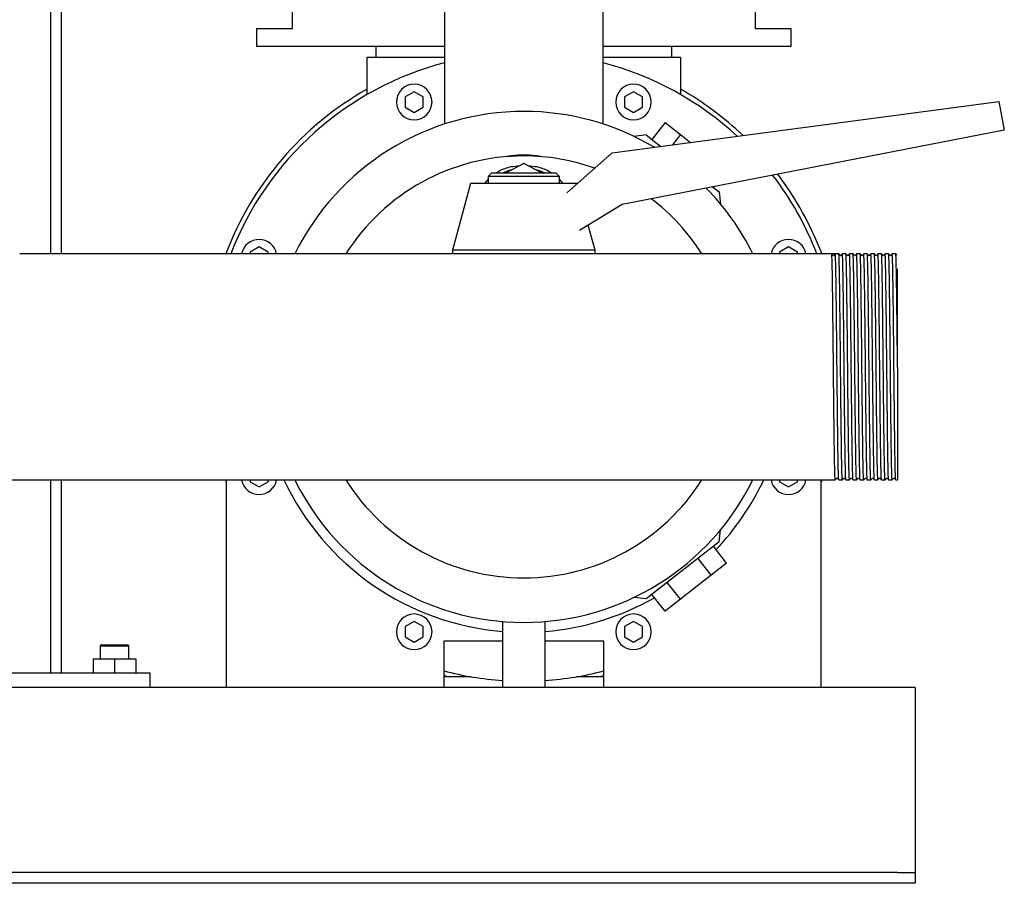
# Model space of a CAD drawing. Header units: millimetres. Extents: x 13 to 1693, y 10 to 915.
# Tile 5 of 7: x 1372 to 1648, y 10 to 253. Entities that reach past the tile are written whole.
import ezdxf

# ---------------------------------------------------------------- set-up
doc = ezdxf.new("R2010")
doc.units = ezdxf.units.MM

msp = doc.modelspace()

# ---------------------------------------------------------------- linework, layer by layer
at = {"color": 7, "linetype": 'Continuous', "lineweight": 25}
for p, q in [((1380.27, 395.05), (1380.27, 187.2)), ((1383.27, 395.05), (1383.27, 187.2)), ((1448.27, 250.45), (1448.27, 295.75)), ((1578.27, 295.75), (1578.27, 250.45)), ((1491.02, 255.45), (1491.02, 223.66)), ((1535.52, 223.66), (1535.52, 255.45)), ((1438.27, 245.45), (1438.27, 250.45)), ((1438.27, 250.45), (1448.27, 250.45)), ((1578.27, 250.45), (1588.27, 250.45)), ((1588.27, 250.45), (1588.27, 245.45)), ((1491.02, 245.45), (1438.27, 245.45)), ((1471.77, 242.45), (1471.77, 245.45)), ((1588.27, 245.45), (1535.52, 245.45)), ((1554.77, 245.45), (1554.77, 242.45)), ((1469.27, 231.94), (1469.27, 242.45)), ((1469.27, 242.45), (1472.27, 242.45)), ((1472.27, 242.45), (1491.02, 242.45)), ((1535.52, 242.45), (1554.27, 242.45)), ((1554.27, 242.45), (1557.27, 242.45)), ((1557.27, 242.45), (1557.27, 231.94)), ((1482.47, 232.7), (1479.97, 231.26)), ((1484.97, 231.26), (1482.47, 232.7)), ((1544.08, 232.7), (1541.58, 231.26)), ((1546.58, 231.26), (1544.08, 232.7)), ((1479.97, 231.26), (1479.97, 228.37)), ((1484.97, 228.37), (1484.97, 231.26)), ((1538.11, 215.54), (1646.72, 229.95)), ((1541.58, 231.26), (1541.58, 228.37)), ((1546.58, 228.37), (1546.58, 231.26)), ((1646.72, 229.95), (1648.27, 221.95)), ((1479.97, 228.37), (1482.47, 226.93)), ((1482.47, 226.93), (1484.97, 228.37)), ((1541.58, 228.37), (1544.08, 226.93)), ((1544.08, 226.93), (1546.58, 228.37)), ((1648.27, 221.95), (1540.92, 201.08)), ((1552.96, 224.06), (1549.26, 219.33)), ((1552.96, 224.06), (1557.28, 220.68)), ((1547.66, 220.58), (1544.25, 220.16)), ((1547.66, 220.58), (1551.8, 217.35)), ((1557.28, 220.68), (1555.01, 217.78)), ((1557.28, 220.68), (1560.13, 218.46)), ((1525.38, 204.3), (1538.11, 215.54)), ((1513.27, 212.54), (1508.28, 209.95)), ((1518.26, 209.95), (1513.27, 212.54)), ((1503.27, 208.21), (1502.19, 206.95)), ((1504.27, 209.95), (1503.27, 208.95)), ((1503.27, 208.95), (1503.27, 206.95)), ((1513.27, 208.95), (1503.27, 208.95)), ((1504.27, 209.95), (1513.27, 209.95)), ((1513.27, 209.95), (1522.27, 209.95)), ((1523.27, 208.95), (1513.27, 208.95)), ((1523.27, 208.95), (1522.27, 209.95)), ((1523.27, 206.95), (1523.27, 208.95)), ((1524.36, 206.95), (1523.27, 208.21)), ((1498.27, 206.95), (1493.27, 188.2)), ((1513.27, 206.95), (1498.27, 206.95)), ((1528.27, 206.95), (1513.27, 206.95)), ((1528.27, 206.95), (1528.27, 206.95)), ((1566.31, 206.01), (1568.15, 204.57)), ((1566.77, 206.1), (1566.55, 205.82)), ((1568.15, 204.57), (1568.57, 201.16)), ((1540.92, 201.08), (1528.87, 193.71)), ((1533.27, 188.2), (1531.39, 195.25)), ((1438.9, 189.14), (1436.4, 187.69)), ((1441.4, 187.69), (1438.9, 189.14)), ((1493.27, 188.2), (1493.27, 187.2)), ((1513.27, 188.2), (1493.27, 188.2)), ((1533.27, 188.2), (1513.27, 188.2)), ((1533.27, 187.2), (1533.27, 188.2)), ((1587.64, 189.14), (1585.14, 187.69)), ((1590.14, 187.69), (1587.64, 189.14)), ((1599.77, 187.2), (1371.62, 187.2)), ((1436.4, 187.69), (1436.4, 187.2)), ((1441.4, 187.2), (1441.4, 187.69)), ((1585.14, 187.69), (1585.14, 187.2)), ((1590.14, 187.2), (1590.14, 187.69)), ((1600.77, 187.2), (1599.77, 187.2)), ((1600.12, 186.75), (1600.11, 186.75)), ((1600.43, 186.75), (1600.77, 187.2)), ((1601.77, 187.2), (1600.77, 187.2)), ((1603.77, 187.2), (1602.77, 187.19)), ((1605.77, 187.2), (1604.77, 187.19)), ((1607.77, 187.2), (1606.77, 187.19)), ((1609.77, 187.2), (1608.77, 187.19)), ((1611.77, 187.2), (1610.77, 187.19)), ((1613.77, 187.2), (1612.77, 187.19)), ((1615.77, 187.2), (1614.77, 187.19)), ((1617.77, 187.2), (1616.77, 187.19)), ((1618.27, 155.3), (1618.27, 123.7)), ((1125.77, 123.7), (1600.77, 123.7)), ((1380.27, 123.7), (1380.27, 69.45)), ((1383.27, 123.7), (1383.27, 69.45)), ((1429.77, 123.09), (1429.54, 123.7)), ((1429.77, 65.45), (1429.77, 123.7)), ((1436.4, 123.7), (1436.4, 123.2)), ((1436.4, 123.2), (1438.9, 121.75)), ((1438.9, 121.75), (1441.4, 123.2)), ((1441.4, 123.2), (1441.4, 123.7)), ((1585.14, 123.7), (1585.14, 123.2)), ((1585.14, 123.2), (1587.64, 121.75)), ((1587.64, 121.75), (1590.14, 123.2)), ((1590.14, 123.2), (1590.14, 123.7)), ((1596.77, 65.45), (1596.77, 123.7)), ((1597, 123.7), (1596.77, 123.09)), ((1601.77, 123.7), (1602.77, 123.7)), ((1603.77, 123.7), (1604.77, 123.7)), ((1605.77, 123.7), (1606.77, 123.7)), ((1607.77, 123.7), (1608.77, 123.7)), ((1609.77, 123.7), (1610.77, 123.7)), ((1611.77, 123.7), (1612.77, 123.7)), ((1613.77, 123.7), (1614.77, 123.7)), ((1615.77, 123.7), (1616.77, 123.7)), ((1617.77, 123.7), (1618.27, 123.7)), ((1568.15, 106.32), (1568.57, 109.73)), ((1568.15, 106.32), (1547.66, 90.31)), ((1570.25, 100.34), (1566.55, 105.07)), ((1565.92, 96.96), (1562.23, 101.69)), ((1570.25, 100.34), (1565.92, 96.96)), ((1565.92, 96.96), (1557.28, 90.21)), ((1557.28, 90.21), (1553.59, 94.94)), ((1552.96, 86.83), (1549.26, 91.56)), ((1547.66, 90.31), (1544.25, 90.73)), ((1557.28, 90.21), (1552.96, 86.83)), ((1482.47, 83.96), (1479.97, 82.52)), ((1484.97, 82.52), (1482.47, 83.96)), ((1507.27, 83.95), (1507.27, 65.45)), ((1519.27, 65.45), (1519.27, 83.95)), ((1544.08, 83.96), (1541.58, 82.52)), ((1546.58, 82.52), (1544.08, 83.96)), ((1479.97, 82.52), (1479.97, 79.63)), ((1484.97, 79.63), (1484.97, 82.52)), ((1541.58, 82.52), (1541.58, 79.63)), ((1546.58, 79.63), (1546.58, 82.52)), ((1479.97, 79.63), (1482.47, 78.19)), ((1482.47, 78.19), (1484.97, 79.63)), ((1507.27, 78.45), (1490.77, 78.45)), ((1490.77, 78.45), (1490.77, 65.45)), ((1535.77, 78.45), (1519.27, 78.45)), ((1535.77, 65.45), (1535.77, 78.45)), ((1541.58, 79.63), (1544.08, 78.19)), ((1544.08, 78.19), (1546.58, 79.63)), ((1394.57, 77.45), (1394.27, 77.15)), ((1394.27, 77.15), (1394.27, 73.45)), ((1394.27, 77.15), (1400.27, 77.15)), ((1394.57, 77.45), (1400.12, 77.45)), ((1400.12, 77.45), (1401.97, 77.45)), ((1400.27, 77.15), (1402.27, 77.15)), ((1402.27, 77.15), (1401.97, 77.45)), ((1402.27, 73.45), (1402.27, 77.15)), ((1392.27, 73.45), (1392.27, 69.45)), ((1392.27, 73.45), (1398.27, 73.45)), ((1398.27, 73.45), (1398.27, 69.45)), ((1398.27, 73.45), (1404.27, 73.45)), ((1404.27, 73.45), (1404.27, 69.45)), ((1408.27, 69.45), (1318.27, 69.45)), ((1408.27, 65.45), (1408.27, 69.45)), ((1498.47, 68.45), (1490.77, 68.45)), ((1535.77, 68.45), (1528.07, 68.45)), ((1429.77, 65.45), (1296.77, 65.45)), ((1490.77, 65.45), (1429.77, 65.45)), ((1507.27, 65.45), (1490.77, 65.45)), ((1513.27, 65.45), (1507.27, 65.45)), ((1519.27, 65.45), (1513.27, 65.45)), ((1535.77, 65.45), (1519.27, 65.45)), ((1596.77, 65.45), (1535.77, 65.45)), ((1623.27, 65.45), (1596.77, 65.45)), ((1623.27, 65.45), (1623.27, 60.45)), ((1623.27, 60.45), (1623.27, 15.45)), ((1623.27, 15.45), (1623.27, 13.45)), ((1618.27, 13.45), (1108.27, 13.45)), ((1618.27, 13.45), (1623.27, 13.45)), ((1623.27, 13.45), (1623.27, 10.45)), ((1618.27, 10.45), (1108.27, 10.45)), ((1623.27, 10.45), (1618.27, 10.45))]:
    msp.add_line(p, q, dxfattribs=at)
at = {"color": 7, "linetype": 'Continuous', "lineweight": 25, "flags": 128}
for points in [[(1507.36, 209.95), (1509, 210.6), (1510.18, 210.93)], [(1516.36, 210.93), (1517.55, 210.6), (1519.18, 209.95)], [(1600.12, 186.75), (1599.95, 186.97), (1599.77, 187.19)], [(1602.12, 186.75), (1601.95, 186.97), (1601.77, 187.19)], [(1602.77, 187.19), (1602.6, 186.97), (1602.43, 186.75)], [(1604.12, 186.75), (1603.95, 186.97), (1603.77, 187.19)], [(1604.77, 187.19), (1604.6, 186.97), (1604.43, 186.75)], [(1606.12, 186.75), (1605.95, 186.97), (1605.77, 187.19)], [(1606.77, 187.19), (1606.6, 186.97), (1606.43, 186.75)], [(1608.12, 186.75), (1607.95, 186.97), (1607.77, 187.19)], [(1608.77, 187.19), (1608.6, 186.97), (1608.43, 186.75)], [(1610.12, 186.75), (1609.95, 186.97), (1609.77, 187.19)], [(1610.77, 187.19), (1610.6, 186.97), (1610.43, 186.75)], [(1612.12, 186.75), (1611.95, 186.97), (1611.77, 187.19)], [(1612.77, 187.19), (1612.6, 186.97), (1612.43, 186.75)], [(1614.12, 186.75), (1613.95, 186.97), (1613.77, 187.19)], [(1614.77, 187.19), (1614.6, 186.97), (1614.43, 186.75)], [(1616.12, 186.75), (1615.95, 186.97), (1615.77, 187.19)], [(1616.77, 187.19), (1616.6, 186.97), (1616.43, 186.75)], [(1618.12, 186.75), (1617.95, 186.97), (1617.77, 187.2)], [(1600.77, 123.7), (1600.95, 123.92), (1601.12, 124.14)], [(1601.43, 124.14), (1601.6, 123.92), (1601.77, 123.7)], [(1602.77, 123.7), (1602.95, 123.92), (1603.12, 124.14)], [(1603.43, 124.14), (1603.6, 123.92), (1603.77, 123.7)], [(1604.77, 123.7), (1604.95, 123.92), (1605.12, 124.14)], [(1605.43, 124.14), (1605.6, 123.92), (1605.77, 123.7)], [(1606.77, 123.7), (1606.95, 123.92), (1607.12, 124.14)], [(1607.43, 124.14), (1607.6, 123.92), (1607.77, 123.7)], [(1608.77, 123.7), (1608.95, 123.92), (1609.12, 124.14)], [(1609.43, 124.14), (1609.6, 123.92), (1609.77, 123.7)], [(1610.77, 123.7), (1610.95, 123.92), (1611.12, 124.14)], [(1611.43, 124.14), (1611.6, 123.92), (1611.77, 123.7)], [(1612.77, 123.7), (1612.95, 123.92), (1613.12, 124.14)], [(1613.43, 124.14), (1613.6, 123.92), (1613.77, 123.7)], [(1614.77, 123.7), (1614.95, 123.92), (1615.12, 124.14)], [(1615.43, 124.14), (1615.6, 123.92), (1615.77, 123.7)], [(1616.77, 123.7), (1616.95, 123.92), (1617.12, 124.14)], [(1617.43, 124.14), (1617.6, 123.92), (1617.77, 123.7)], [(1492.05, 68.45), (1491, 68.71), (1490.77, 68.77)], [(1535.77, 68.77), (1535.54, 68.71), (1534.49, 68.45)]]:
    msp.add_lwpolyline(points, dxfattribs=at)
at = {"color": 7, "linetype": 'Continuous', "lineweight": 25}
for centre, radius, start, end in [((1513.27, 155.45), 88.25, 104.6033, 158.9137), ((1513.27, 155.45), 88.25, 47.1986, 75.3967), ((1513.27, 155.45), 89.55, 119.4291, 159.2341), ((1482.47, 229.82), 5, 90, 270), ((1482.47, 229.82), 5, 270, 90), ((1544.08, 229.82), 5, 90, 270), ((1544.08, 229.82), 5, 270, 90), ((1513.27, 155.45), 89.55, 46.5129, 60.5709), ((1513.27, 155.45), 71.75, 90, 153.7359), ((1513.27, 155.45), 71.75, 59.2491, 90), ((1513.27, 155.45), 59.25, 90, 147.5974), ((1513.27, 155.45), 59.25, 70.3106, 90), ((1513.27, 155.45), 88.25, 21.0863, 37.6031), ((1513.27, 155.45), 89.55, 20.7659, 37.1873), ((1513.27, 155.45), 71.75, 26.2641, 44.421), ((1513.27, 155.45), 59.25, 32.4026, 52.835), ((1438.9, 186.25), 5, 90, 169.1174), ((1438.9, 186.25), 5, 10.8826, 90), ((1587.64, 186.25), 5, 90, 169.1174), ((1587.64, 186.25), 5, 10.8826, 90), ((1600.27, 186.87), 0.2, 217.5, 322.5), ((1438.9, 124.64), 5, 190.8826, 270), ((1438.9, 124.64), 5, 270, 349.1174), ((1513.27, 155.45), 74.5, 205.225, 265.3806), ((1513.27, 155.45), 71.75, 206.2641, 270), ((1513.27, 155.45), 59.25, 212.4026, 270), ((1513.27, 155.45), 59.25, 270, 327.5974), ((1513.27, 155.45), 71.75, 270, 333.7359), ((1513.27, 155.45), 74.5, 316.4672, 334.775), ((1587.64, 124.64), 5, 190.8826, 270), ((1587.64, 124.64), 5, 270, 349.1174), ((1513.27, 155.45), 74.5, 274.6194, 299.5328), ((1482.47, 81.07), 5, 90, 270), ((1482.47, 81.07), 5, 270, 90), ((1544.08, 81.07), 5, 90, 270), ((1544.08, 81.07), 5, 270, 90), ((1513.27, 155.45), 88.25, 255.2289, 266.1015), ((1513.27, 155.45), 88.25, 273.8985, 284.7711)]:
    msp.add_arc(centre, radius, start, end, dxfattribs=at)
for points, knots in [([(1518.07, 214.5), (1516.49, 214.78), (1514.88, 214.92), (1511.66, 214.92), (1510.06, 214.78), (1508.47, 214.5)], [0, 0, 0, 0, 0.5, 0.5, 1, 1, 1, 1]), ([(1511.96, 211.86), (1511.19, 211.79), (1509.21, 211.62), (1507.04, 210.89), (1505.9, 210.08), (1505.72, 209.95)], [0, 0, 0, 0, 0.347676, 0.893824, 1, 1, 1, 1]), ([(1520.83, 209.95), (1520.64, 210.08), (1519.5, 210.89), (1517.33, 211.62), (1515.35, 211.79), (1514.58, 211.86)], [0, 0, 0, 0, 0.106451, 0.652429, 1, 1, 1, 1]), ([(1600.27, 155.45), (1600.25, 157.32), (1600.21, 161.04), (1600.16, 166.44), (1600.1, 171.51), (1600.05, 176.1), (1599.99, 180.01), (1599.94, 183.16), (1599.88, 185.45), (1599.83, 186.89), (1599.79, 187.07), (1599.77, 187.19)], [0, 0, 0, 0, 0.113551, 0.225496, 0.338257, 0.452026, 0.565037, 0.674838, 0.786197, 0.897861, 1, 1, 1, 1]), ([(1601.27, 155.45), (1601.25, 157.54), (1601.23, 159.64), (1601.2, 162.69), (1601.19, 163.69), (1601.17, 165.16), (1601.17, 165.65), (1601.16, 166.61), (1601.15, 167.09), (1601.13, 169.48), (1601.11, 171.33), (1601.06, 174.82), (1601.04, 176.45), (1601.01, 178.65), (1601, 179.35), (1600.98, 180.66), (1600.97, 181.26), (1600.94, 182.98), (1600.92, 183.97), (1600.88, 185.57), (1600.86, 186.19), (1600.81, 187), (1600.79, 187.2), (1600.77, 187.2)], [0, 0, 0, 0, 0.125, 0.125, 0.1875, 0.1875, 0.21875, 0.21875, 0.25, 0.25, 0.375, 0.375, 0.5, 0.5, 0.5625, 0.5625, 0.625, 0.625, 0.75, 0.75, 0.875, 0.875, 1, 1, 1, 1]), ([(1602.27, 155.45), (1602.25, 157.54), (1602.23, 159.64), (1602.2, 162.69), (1602.19, 163.69), (1602.17, 165.16), (1602.17, 165.65), (1602.16, 166.61), (1602.15, 167.09), (1602.13, 169.48), (1602.1, 171.33), (1602.06, 174.82), (1602.04, 176.45), (1602.01, 178.65), (1602, 179.35), (1601.98, 180.66), (1601.97, 181.26), (1601.94, 182.98), (1601.92, 183.97), (1601.87, 185.57), (1601.85, 186.19), (1601.81, 187), (1601.79, 187.2), (1601.77, 187.2)], [0, 0, 0, 0, 0.125, 0.125, 0.1875, 0.1875, 0.21875, 0.21875, 0.25, 0.25, 0.375, 0.375, 0.5, 0.5, 0.5625, 0.5625, 0.625, 0.625, 0.75, 0.75, 0.875, 0.875, 1, 1, 1, 1]), ([(1602.43, 186.75), (1602.37, 186.71), (1602.27, 186.63), (1602.17, 186.71), (1602.12, 186.75)], [0, 0, 0, 0, 0.5, 1, 1, 1, 1]), ([(1603.27, 155.45), (1603.25, 157.53), (1603.21, 161.68), (1603.15, 167.67), (1603.09, 173.2), (1603.02, 178.04), (1602.96, 182.01), (1602.9, 184.99), (1602.83, 186.7), (1602.79, 187.4), (1602.77, 187.17), (1602.77, 187.19)], [0, 0, 0, 0, 0.124618, 0.247457, 0.371786, 0.496598, 0.619647, 0.743591, 0.868501, 0.991968, 1, 1, 1, 1]), ([(1604.27, 155.45), (1604.25, 157.54), (1604.23, 159.64), (1604.2, 162.69), (1604.19, 163.69), (1604.17, 165.16), (1604.17, 165.65), (1604.16, 166.61), (1604.15, 167.09), (1604.13, 169.48), (1604.1, 171.33), (1604.06, 174.82), (1604.04, 176.45), (1604.01, 178.65), (1604, 179.35), (1603.98, 180.66), (1603.97, 181.26), (1603.94, 182.98), (1603.92, 183.97), (1603.87, 185.57), (1603.85, 186.19), (1603.81, 187), (1603.79, 187.2), (1603.77, 187.2)], [0, 0, 0, 0, 0.125, 0.125, 0.1875, 0.1875, 0.21875, 0.21875, 0.25, 0.25, 0.375, 0.375, 0.5, 0.5, 0.5625, 0.5625, 0.625, 0.625, 0.75, 0.75, 0.875, 0.875, 1, 1, 1, 1]), ([(1604.43, 186.75), (1604.37, 186.71), (1604.27, 186.63), (1604.17, 186.71), (1604.12, 186.75)], [0, 0, 0, 0, 0.5, 1, 1, 1, 1]), ([(1605.27, 155.45), (1605.25, 157.53), (1605.21, 161.68), (1605.15, 167.67), (1605.09, 173.2), (1605.02, 178.04), (1604.96, 182.01), (1604.9, 184.99), (1604.83, 186.7), (1604.79, 187.4), (1604.77, 187.17), (1604.77, 187.19)], [0, 0, 0, 0, 0.1246202, 0.2474615, 0.3717921, 0.4966061, 0.6196572, 0.7436037, 0.8685149, 0.9919845, 1, 1, 1, 1]), ([(1606.27, 155.45), (1606.25, 157.54), (1606.23, 159.64), (1606.2, 162.69), (1606.19, 163.69), (1606.17, 165.16), (1606.17, 165.65), (1606.16, 166.61), (1606.15, 167.09), (1606.13, 169.48), (1606.1, 171.33), (1606.06, 174.82), (1606.04, 176.45), (1606.01, 178.65), (1606, 179.35), (1605.98, 180.66), (1605.97, 181.26), (1605.94, 182.98), (1605.92, 183.97), (1605.87, 185.57), (1605.85, 186.19), (1605.81, 187), (1605.79, 187.2), (1605.77, 187.2)], [0, 0, 0, 0, 0.125, 0.125, 0.1875, 0.1875, 0.21875, 0.21875, 0.25, 0.25, 0.375, 0.375, 0.5, 0.5, 0.5625, 0.5625, 0.625, 0.625, 0.75, 0.75, 0.875, 0.875, 1, 1, 1, 1]), ([(1606.43, 186.75), (1606.37, 186.71), (1606.27, 186.63), (1606.17, 186.71), (1606.12, 186.75)], [0, 0, 0, 0, 0.5, 1, 1, 1, 1]), ([(1607.27, 155.45), (1607.25, 157.53), (1607.21, 161.68), (1607.15, 167.67), (1607.09, 173.2), (1607.02, 178.04), (1606.96, 182.01), (1606.9, 184.99), (1606.83, 186.7), (1606.79, 187.4), (1606.77, 187.17), (1606.77, 187.19)], [0, 0, 0, 0, 0.124616, 0.247454, 0.37178, 0.49659, 0.619638, 0.74358, 0.868488, 0.991953, 1, 1, 1, 1]), ([(1608.27, 155.45), (1608.25, 157.54), (1608.23, 159.64), (1608.2, 162.69), (1608.19, 163.69), (1608.17, 165.16), (1608.17, 165.65), (1608.16, 166.61), (1608.15, 167.09), (1608.13, 169.48), (1608.1, 171.33), (1608.06, 174.82), (1608.04, 176.45), (1608.01, 178.65), (1608, 179.35), (1607.98, 180.66), (1607.97, 181.26), (1607.94, 182.98), (1607.92, 183.97), (1607.87, 185.57), (1607.85, 186.19), (1607.81, 187), (1607.79, 187.2), (1607.77, 187.2)], [0, 0, 0, 0, 0.125, 0.125, 0.1875, 0.1875, 0.21875, 0.21875, 0.25, 0.25, 0.375, 0.375, 0.5, 0.5, 0.5625, 0.5625, 0.625, 0.625, 0.75, 0.75, 0.875, 0.875, 1, 1, 1, 1]), ([(1608.43, 186.75), (1608.37, 186.71), (1608.27, 186.63), (1608.17, 186.71), (1608.12, 186.75)], [0, 0, 0, 0, 0.5, 1, 1, 1, 1]), ([(1609.27, 155.45), (1609.25, 157.53), (1609.21, 161.68), (1609.15, 167.67), (1609.09, 173.2), (1609.02, 178.04), (1608.96, 182.01), (1608.9, 184.99), (1608.83, 186.7), (1608.79, 187.4), (1608.77, 187.17), (1608.77, 187.19)], [0, 0, 0, 0, 0.124617, 0.247456, 0.371784, 0.496595, 0.619643, 0.743587, 0.868496, 0.991963, 1, 1, 1, 1]), ([(1610.27, 155.45), (1610.25, 157.54), (1610.23, 159.64), (1610.2, 162.69), (1610.19, 163.69), (1610.17, 165.16), (1610.17, 165.65), (1610.16, 166.61), (1610.15, 167.09), (1610.13, 169.48), (1610.1, 171.33), (1610.06, 174.82), (1610.04, 176.45), (1610.01, 178.65), (1610, 179.35), (1609.98, 180.66), (1609.97, 181.26), (1609.94, 182.98), (1609.92, 183.97), (1609.87, 185.57), (1609.85, 186.19), (1609.81, 187), (1609.79, 187.2), (1609.77, 187.2)], [0, 0, 0, 0, 0.125, 0.125, 0.1875, 0.1875, 0.21875, 0.21875, 0.25, 0.25, 0.375, 0.375, 0.5, 0.5, 0.5625, 0.5625, 0.625, 0.625, 0.75, 0.75, 0.875, 0.875, 1, 1, 1, 1]), ([(1610.43, 186.75), (1610.37, 186.71), (1610.27, 186.63), (1610.17, 186.71), (1610.12, 186.75)], [0, 0, 0, 0, 0.5, 1, 1, 1, 1]), ([(1611.27, 155.45), (1611.25, 157.53), (1611.21, 161.68), (1611.15, 167.67), (1611.09, 173.2), (1611.02, 178.04), (1610.96, 182.01), (1610.9, 184.99), (1610.83, 186.7), (1610.79, 187.4), (1610.77, 187.17), (1610.77, 187.19)], [0, 0, 0, 0, 0.1246185, 0.2474581, 0.371787, 0.4965993, 0.6196487, 0.7435935, 0.8685029, 0.9919709, 1, 1, 1, 1]), ([(1612.27, 155.45), (1612.25, 157.54), (1612.23, 159.64), (1612.2, 162.69), (1612.19, 163.69), (1612.17, 165.16), (1612.17, 165.65), (1612.16, 166.61), (1612.15, 167.09), (1612.13, 169.48), (1612.1, 171.33), (1612.06, 174.82), (1612.04, 176.45), (1612.01, 178.65), (1612, 179.35), (1611.98, 180.66), (1611.97, 181.26), (1611.94, 182.98), (1611.92, 183.97), (1611.87, 185.57), (1611.85, 186.19), (1611.81, 187), (1611.79, 187.2), (1611.77, 187.2)], [0, 0, 0, 0, 0.125, 0.125, 0.1875, 0.1875, 0.21875, 0.21875, 0.25, 0.25, 0.375, 0.375, 0.5, 0.5, 0.5625, 0.5625, 0.625, 0.625, 0.75, 0.75, 0.875, 0.875, 1, 1, 1, 1]), ([(1612.43, 186.75), (1612.37, 186.71), (1612.27, 186.63), (1612.17, 186.71), (1612.12, 186.75)], [0, 0, 0, 0, 0.4999998, 1, 1, 1, 1]), ([(1613.27, 155.45), (1613.25, 157.53), (1613.21, 161.68), (1613.15, 167.67), (1613.09, 173.2), (1613.02, 178.04), (1612.96, 182.01), (1612.9, 184.99), (1612.83, 186.7), (1612.79, 187.4), (1612.77, 187.17), (1612.77, 187.19)], [0, 0, 0, 0, 0.124615, 0.247451, 0.371776, 0.496585, 0.61963, 0.743572, 0.868477, 0.991942, 1, 1, 1, 1]), ([(1614.27, 155.45), (1614.25, 157.54), (1614.23, 159.64), (1614.2, 162.69), (1614.19, 163.69), (1614.17, 165.16), (1614.17, 165.65), (1614.16, 166.61), (1614.15, 167.09), (1614.13, 169.48), (1614.1, 171.33), (1614.06, 174.82), (1614.04, 176.45), (1614.01, 178.65), (1614, 179.35), (1613.98, 180.66), (1613.97, 181.26), (1613.94, 182.98), (1613.92, 183.97), (1613.87, 185.57), (1613.85, 186.19), (1613.81, 187), (1613.79, 187.2), (1613.77, 187.2)], [0, 0, 0, 0, 0.125, 0.125, 0.1875, 0.1875, 0.21875, 0.21875, 0.25, 0.25, 0.375, 0.375, 0.5, 0.5, 0.5625, 0.5625, 0.625, 0.625, 0.75, 0.75, 0.875, 0.875, 1, 1, 1, 1]), ([(1614.43, 186.75), (1614.37, 186.71), (1614.27, 186.63), (1614.17, 186.71), (1614.12, 186.75)], [0, 0, 0, 0, 0.5, 1, 1, 1, 1]), ([(1615.27, 155.45), (1615.25, 157.53), (1615.21, 161.68), (1615.15, 167.67), (1615.09, 173.2), (1615.02, 178.04), (1614.96, 182.01), (1614.9, 184.99), (1614.83, 186.7), (1614.79, 187.4), (1614.77, 187.17), (1614.77, 187.16)], [0, 0, 0, 0, 0.124617, 0.247454, 0.371781, 0.496592, 0.619639, 0.743582, 0.86849, 0.991956, 1, 1, 1, 1]), ([(1616.27, 155.45), (1616.25, 157.54), (1616.23, 159.64), (1616.2, 162.69), (1616.19, 163.69), (1616.17, 165.16), (1616.17, 165.65), (1616.16, 166.61), (1616.15, 167.09), (1616.13, 169.48), (1616.1, 171.33), (1616.06, 174.82), (1616.04, 176.45), (1616.01, 178.65), (1616, 179.35), (1615.98, 180.66), (1615.97, 181.26), (1615.94, 182.98), (1615.92, 183.97), (1615.87, 185.57), (1615.85, 186.19), (1615.81, 187), (1615.79, 187.2), (1615.77, 187.2)], [0, 0, 0, 0, 0.125, 0.125, 0.1875, 0.1875, 0.21875, 0.21875, 0.25, 0.25, 0.375, 0.375, 0.5, 0.5, 0.5625, 0.5625, 0.625, 0.625, 0.75, 0.75, 0.875, 0.875, 1, 1, 1, 1]), ([(1616.43, 186.75), (1616.37, 186.71), (1616.27, 186.63), (1616.17, 186.71), (1616.12, 186.75)], [0, 0, 0, 0, 0.5, 1, 1, 1, 1]), ([(1617.27, 155.45), (1617.25, 157.53), (1617.21, 161.68), (1617.15, 167.67), (1617.09, 173.2), (1617.02, 178.04), (1616.96, 182.01), (1616.9, 184.99), (1616.83, 186.7), (1616.79, 187.4), (1616.77, 187.17), (1616.77, 187.19)], [0, 0, 0, 0, 0.1246175, 0.2474561, 0.371784, 0.4965953, 0.6196437, 0.7435875, 0.8684959, 0.9919629, 1, 1, 1, 1]), ([(1618.27, 155.45), (1618.25, 157.54), (1618.23, 159.64), (1618.2, 162.69), (1618.19, 163.69), (1618.17, 165.16), (1618.17, 165.65), (1618.16, 166.61), (1618.15, 167.09), (1618.13, 169.48), (1618.1, 171.33), (1618.06, 174.82), (1618.04, 176.45), (1618.01, 178.65), (1618, 179.35), (1617.98, 180.66), (1617.97, 181.26), (1617.94, 182.98), (1617.92, 183.97), (1617.87, 185.57), (1617.85, 186.19), (1617.81, 187), (1617.79, 187.2), (1617.77, 187.2)], [0, 0, 0, 0, 0.125, 0.125, 0.1875, 0.1875, 0.21875, 0.21875, 0.25, 0.25, 0.375, 0.375, 0.5, 0.5, 0.5625, 0.5625, 0.625, 0.625, 0.75, 0.75, 0.875, 0.875, 1, 1, 1, 1]), ([(1618.27, 155.3), (1618.27, 155.49), (1618.27, 155.86), (1618.27, 156.41), (1618.27, 156.95), (1618.27, 157.47), (1618.27, 157.97), (1618.27, 158.46), (1618.27, 158.94), (1618.27, 159.4), (1618.27, 159.84), (1618.27, 160.27), (1618.27, 160.68), (1618.27, 161.07), (1618.27, 161.45), (1618.27, 161.82), (1618.27, 162.17), (1618.27, 162.5), (1618.27, 162.82), (1618.27, 163.13), (1618.27, 163.42), (1618.27, 165.27), (1618.27, 168.03), (1618.27, 171.15), (1618.27, 173.26), (1618.27, 174.78), (1618.27, 176.39), (1618.27, 177.96), (1618.27, 179.51), (1618.27, 180.63), (1618.27, 181.46), (1618.27, 182.07), (1618.27, 182.56), (1618.27, 182.84), (1618.27, 182.97)], [0, 0, 0, 0, 0.016637, 0.032844, 0.048618, 0.063957, 0.078862, 0.09333, 0.107361, 0.120956, 0.134113, 0.146833, 0.159116, 0.170963, 0.182374, 0.19335, 0.203893, 0.214003, 0.223681, 0.232928, 0.241747, 0.250137, 0.40288, 0.49985, 0.562712, 0.624877, 0.667693, 0.749917, 0.817369, 0.87493, 0.913509, 0.947267, 0.976117, 1, 1, 1, 1]), ([(1600.77, 123.7), (1600.77, 123.72), (1600.75, 123.49), (1600.71, 124.19), (1600.64, 125.9), (1600.58, 128.88), (1600.52, 132.85), (1600.46, 137.69), (1600.39, 143.22), (1600.33, 149.21), (1600.29, 153.36), (1600.27, 155.45)], [0, 0, 0, 0, 0.008037, 0.131504, 0.256412, 0.380356, 0.503404, 0.628216, 0.752544, 0.875382, 1, 1, 1, 1]), ([(1601.77, 123.7), (1601.75, 123.85), (1601.71, 124.08), (1601.65, 125.94), (1601.59, 128.87), (1601.52, 132.85), (1601.46, 137.69), (1601.4, 143.22), (1601.34, 149.21), (1601.29, 153.36), (1601.27, 155.45)], [0, 0, 0, 0, 0.117316, 0.244265, 0.370234, 0.495292, 0.622142, 0.748501, 0.873347, 1, 1, 1, 1]), ([(1602.77, 123.7), (1602.77, 123.72), (1602.75, 123.49), (1602.71, 124.19), (1602.64, 125.9), (1602.58, 128.88), (1602.52, 132.85), (1602.46, 137.69), (1602.39, 143.22), (1602.33, 149.21), (1602.29, 153.36), (1602.27, 155.45)], [0, 0, 0, 0, 0.008024, 0.131493, 0.256403, 0.380348, 0.503398, 0.628211, 0.752541, 0.875381, 1, 1, 1, 1]), ([(1603.77, 123.7), (1603.75, 123.85), (1603.71, 124.08), (1603.65, 125.94), (1603.59, 128.87), (1603.52, 132.85), (1603.46, 137.69), (1603.4, 143.22), (1603.34, 149.21), (1603.29, 153.36), (1603.27, 155.45)], [0, 0, 0, 0, 0.117328, 0.244275, 0.370242, 0.495299, 0.622147, 0.748505, 0.873348, 1, 1, 1, 1]), ([(1604.77, 123.7), (1604.77, 123.72), (1604.75, 123.49), (1604.71, 124.19), (1604.64, 125.9), (1604.58, 128.88), (1604.52, 132.85), (1604.46, 137.69), (1604.39, 143.22), (1604.33, 149.21), (1604.29, 153.36), (1604.27, 155.45)], [0, 0, 0, 0, 0.008058, 0.131523, 0.256428, 0.380369, 0.503415, 0.628224, 0.752549, 0.875385, 1, 1, 1, 1]), ([(1605.77, 123.7), (1605.75, 123.85), (1605.71, 124.08), (1605.65, 125.94), (1605.59, 128.87), (1605.52, 132.85), (1605.46, 137.69), (1605.4, 143.22), (1605.34, 149.21), (1605.29, 153.36), (1605.27, 155.45)], [0, 0, 0, 0, 0.1173, 0.244251, 0.370222, 0.495283, 0.622136, 0.748497, 0.873344, 1, 1, 1, 1]), ([(1606.77, 123.7), (1606.77, 123.72), (1606.75, 123.49), (1606.71, 124.19), (1606.64, 125.9), (1606.58, 128.88), (1606.52, 132.85), (1606.46, 137.69), (1606.39, 143.22), (1606.33, 149.21), (1606.29, 153.36), (1606.27, 155.45)], [0, 0, 0, 0, 0.0080431, 0.1315094, 0.2564171, 0.3803601, 0.5034078, 0.6282183, 0.7525454, 0.8753833, 1, 1, 1, 1]), ([(1607.77, 123.7), (1607.75, 123.85), (1607.71, 124.08), (1607.65, 125.94), (1607.59, 128.87), (1607.52, 132.85), (1607.46, 137.69), (1607.4, 143.22), (1607.34, 149.21), (1607.29, 153.36), (1607.27, 155.45)], [0, 0, 0, 0, 0.117313, 0.244263, 0.370232, 0.495291, 0.622141, 0.748501, 0.873346, 1, 1, 1, 1]), ([(1608.77, 123.7), (1608.77, 123.72), (1608.75, 123.49), (1608.71, 124.19), (1608.64, 125.9), (1608.58, 128.88), (1608.52, 132.85), (1608.46, 137.69), (1608.39, 143.22), (1608.33, 149.21), (1608.29, 153.36), (1608.27, 155.45)], [0, 0, 0, 0, 0.008037, 0.131504, 0.256412, 0.380356, 0.503405, 0.628216, 0.752544, 0.875382, 1, 1, 1, 1]), ([(1609.77, 123.7), (1609.75, 123.85), (1609.71, 124.08), (1609.65, 125.94), (1609.59, 128.87), (1609.52, 132.85), (1609.46, 137.69), (1609.4, 143.22), (1609.34, 149.21), (1609.29, 153.36), (1609.27, 155.45)], [0, 0, 0, 0, 0.117317, 0.244266, 0.370235, 0.495293, 0.622143, 0.748502, 0.873347, 1, 1, 1, 1]), ([(1610.77, 123.7), (1610.77, 123.72), (1610.75, 123.49), (1610.71, 124.19), (1610.64, 125.9), (1610.58, 128.88), (1610.52, 132.85), (1610.46, 137.69), (1610.39, 143.22), (1610.33, 149.21), (1610.29, 153.36), (1610.27, 155.45)], [0, 0, 0, 0, 0.008025, 0.131494, 0.256404, 0.380349, 0.503399, 0.628212, 0.752541, 0.875381, 1, 1, 1, 1]), ([(1611.77, 123.7), (1611.75, 123.85), (1611.71, 124.08), (1611.65, 125.94), (1611.59, 128.87), (1611.52, 132.85), (1611.46, 137.69), (1611.4, 143.22), (1611.34, 149.21), (1611.29, 153.36), (1611.27, 155.45)], [0, 0, 0, 0, 0.117331, 0.244278, 0.370244, 0.495301, 0.622149, 0.748506, 0.873349, 1, 1, 1, 1]), ([(1612.77, 123.7), (1612.77, 123.72), (1612.75, 123.49), (1612.71, 124.19), (1612.64, 125.9), (1612.58, 128.88), (1612.52, 132.85), (1612.46, 137.69), (1612.39, 143.22), (1612.33, 149.21), (1612.29, 153.36), (1612.27, 155.45)], [0, 0, 0, 0, 0.008059, 0.131523, 0.256429, 0.38037, 0.503416, 0.628224, 0.752549, 0.875385, 1, 1, 1, 1]), ([(1613.77, 123.7), (1613.75, 123.85), (1613.71, 124.08), (1613.65, 125.94), (1613.59, 128.87), (1613.52, 132.85), (1613.46, 137.69), (1613.4, 143.22), (1613.34, 149.21), (1613.29, 153.36), (1613.27, 155.45)], [0, 0, 0, 0, 0.117303, 0.244253, 0.370224, 0.495284, 0.622137, 0.748498, 0.873345, 1, 1, 1, 1]), ([(1614.77, 123.7), (1614.77, 123.72), (1614.75, 123.49), (1614.71, 124.19), (1614.64, 125.9), (1614.58, 128.88), (1614.52, 132.85), (1614.46, 137.69), (1614.39, 143.22), (1614.33, 149.21), (1614.29, 153.36), (1614.27, 155.45)], [0, 0, 0, 0, 0.0080441, 0.1315102, 0.2564178, 0.3803607, 0.5034082, 0.6282187, 0.7525457, 0.8753834, 1, 1, 1, 1]), ([(1615.77, 123.7), (1615.75, 123.85), (1615.71, 124.08), (1615.65, 125.94), (1615.59, 128.87), (1615.52, 132.85), (1615.46, 137.69), (1615.4, 143.22), (1615.34, 149.21), (1615.29, 153.36), (1615.27, 155.45)], [0, 0, 0, 0, 0.117315, 0.244264, 0.370233, 0.495291, 0.622142, 0.748501, 0.873347, 1, 1, 1, 1]), ([(1616.77, 123.7), (1616.77, 123.72), (1616.75, 123.49), (1616.71, 124.19), (1616.64, 125.9), (1616.58, 128.88), (1616.52, 132.85), (1616.46, 137.69), (1616.39, 143.22), (1616.33, 149.21), (1616.29, 153.36), (1616.27, 155.45)], [0, 0, 0, 0, 0.008037, 0.131504, 0.256413, 0.380356, 0.503405, 0.628216, 0.752544, 0.875383, 1, 1, 1, 1]), ([(1617.77, 123.7), (1617.75, 123.85), (1617.71, 124.09), (1617.65, 125.96), (1617.58, 128.9), (1617.52, 132.88), (1617.46, 137.72), (1617.4, 143.24), (1617.34, 149.22), (1617.29, 153.36), (1617.27, 155.45)], [0, 0, 0, 0, 0.118599, 0.245367, 0.371136, 0.496023, 0.622694, 0.748864, 0.873529, 1, 1, 1, 1]), ([(1601.12, 124.14), (1601.17, 124.18), (1601.27, 124.26), (1601.37, 124.18), (1601.43, 124.14)], [0, 0, 0, 0, 0.5, 1, 1, 1, 1]), ([(1603.12, 124.14), (1603.17, 124.18), (1603.27, 124.26), (1603.37, 124.18), (1603.43, 124.14)], [0, 0, 0, 0, 0.5, 1, 1, 1, 1]), ([(1605.12, 124.14), (1605.17, 124.18), (1605.27, 124.26), (1605.37, 124.18), (1605.43, 124.14)], [0, 0, 0, 0, 0.5, 1, 1, 1, 1]), ([(1607.12, 124.14), (1607.17, 124.18), (1607.27, 124.26), (1607.37, 124.18), (1607.43, 124.14)], [0, 0, 0, 0, 0.5, 1, 1, 1, 1]), ([(1609.12, 124.14), (1609.17, 124.18), (1609.27, 124.26), (1609.37, 124.18), (1609.43, 124.14)], [0, 0, 0, 0, 0.5, 1, 1, 1, 1]), ([(1611.12, 124.14), (1611.17, 124.18), (1611.27, 124.26), (1611.37, 124.18), (1611.43, 124.14)], [0, 0, 0, 0, 0.5, 1, 1, 1, 1]), ([(1613.12, 124.14), (1613.17, 124.18), (1613.27, 124.26), (1613.37, 124.18), (1613.43, 124.14)], [0, 0, 0, 0, 0.5, 1, 1, 1, 1]), ([(1615.12, 124.14), (1615.17, 124.18), (1615.27, 124.26), (1615.37, 124.18), (1615.43, 124.14)], [0, 0, 0, 0, 0.5000002, 1, 1, 1, 1]), ([(1617.12, 124.14), (1617.17, 124.18), (1617.27, 124.26), (1617.37, 124.18), (1617.43, 124.14)], [0, 0, 0, 0, 0.5, 1, 1, 1, 1])]:
    msp.add_open_spline(points, degree=3, knots=knots, dxfattribs=at)
msp.add_open_spline([(1618.27, 155.3), (1618.27, 155.35), (1618.27, 155.4), (1618.27, 155.45)], degree=3, dxfattribs=at)

doc.saveas('drawing.dxf')
